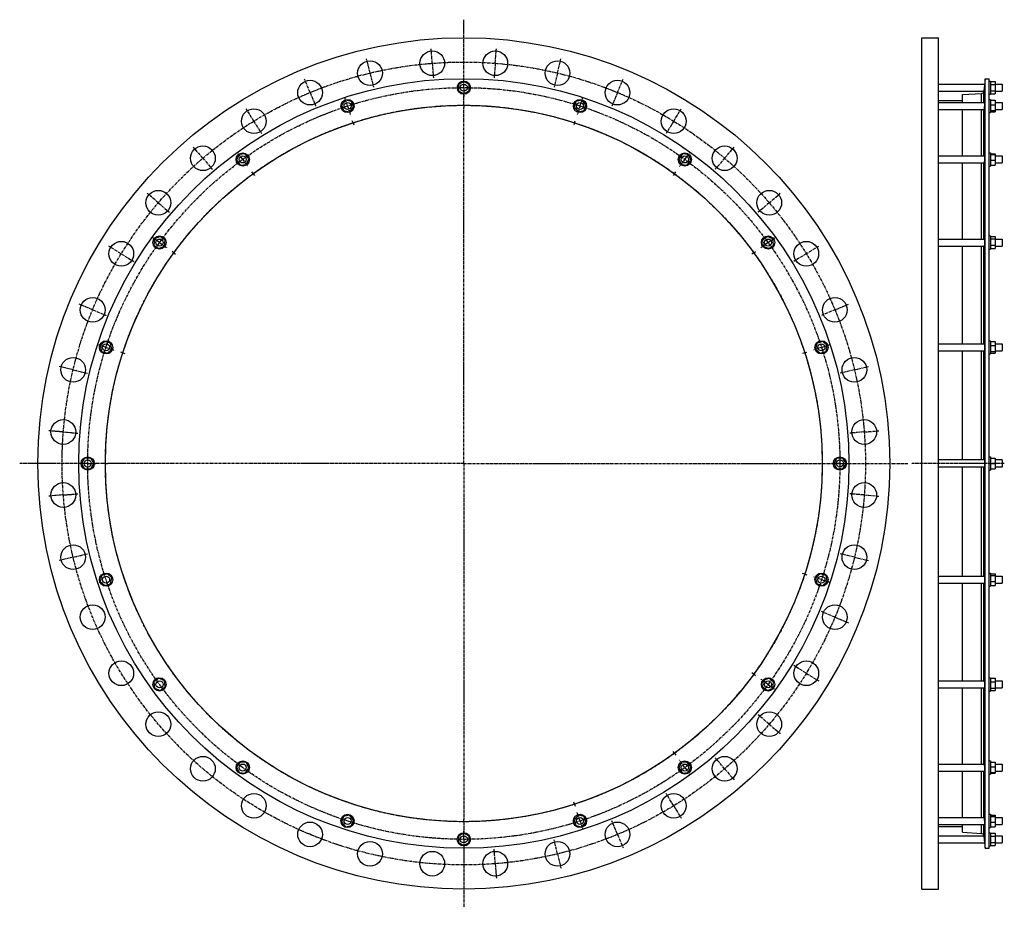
# Model space of a CAD drawing. Header units: millimetres. Extents: x -2008 to 223, y -888 to 1124.
import ezdxf

# ---------------------------------------------------------------- set-up
doc = ezdxf.new("R2010")
doc.units = ezdxf.units.MM
doc.header["$LTSCALE"] = 16.335
doc.linetypes.add('CENTER', pattern=[0.6, 0.375, -0.075, 0.075, -0.075])
doc.layers.get('0').update_dxf_attribs({"linetype": 'CONTINUOUS'})
for name, color, linetype in [('AXES', 7, 'CONTINUOUS'), ('DEFAULT_1', 7, 'CENTER'), ('ROUNDS', 7, 'CONTINUOUS')]:
    doc.layers.add(name, color=color, linetype=linetype)

msp = doc.modelspace()

# ---------------------------------------------------------------- linework, layer by layer
at = {"color": 7, "linetype": 'Continuous'}
for p, q in [((35.8, -847.3), (35.8, 1082.7)), ((35.8, 1082.7), (73.8, 1082.7)), ((73.8, -847.3), (73.8, 1082.7)), ((-1001.7, 983.5), (-1013.7, 976.6)), ((-989.7, 976.6), (-1001.7, 983.5)), ((179.3, -754.6), (179.3, 990)), ((179.3, 990), (188.8, 990)), ((188.8, -754.6), (188.8, 990)), ((188.8, 984.7), (191.8, 984.7)), ((191.8, 984.7), (191.8, 954.7)), ((191.8, 983.5), (201.8, 983.5)), ((201.8, 983.5), (201.8, 955.8)), ((-1013.7, 976.6), (-1013.7, 962.7)), ((-1013.7, 962.7), (-1001.7, 955.8)), ((-1001.7, 955.8), (-989.7, 962.7)), ((-989.7, 962.7), (-989.7, 976.6)), ((191.8, 976.6), (201.8, 976.6)), ((191.8, 962.7), (201.8, 962.7)), ((-1269.3, 941.1), (-1278.5, 930.8)), ((-1255.7, 938.3), (-1269.3, 941.1)), ((-1251.4, 925.1), (-1255.7, 938.3)), ((-747.7, 938.3), (-752, 925.1)), ((-734.1, 941.1), (-747.7, 938.3)), ((-724.9, 930.8), (-734.1, 941.1)), ((73.8, 940.8), (128.3, 940.8)), ((128.3, 936), (128.3, 953.8)), ((188.8, 954.7), (191.8, 954.7)), ((188.8, 943), (191.8, 943)), ((191.8, 955.8), (201.8, 955.8)), ((191.8, 943), (191.8, 913)), ((191.8, 941.1), (201.8, 941.1)), ((201.8, 941.1), (201.8, 914.8)), ((-1278.5, 930.8), (-1274.3, 917.7)), ((-1274.3, 917.7), (-1260.7, 914.8)), ((-1260.7, 914.8), (-1251.4, 925.1)), ((-752, 925.1), (-742.7, 914.8)), ((-742.7, 914.8), (-729.1, 917.7)), ((-729.1, 917.7), (-724.9, 930.8)), ((128.3, 814.9), (128.3, 920)), ((191.8, 930.8), (201.8, 930.8)), ((191.8, 917.7), (201.8, 917.7)), ((191.8, 914.8), (201.8, 914.8)), ((188.8, 913), (191.8, 913)), ((-1510.6, 818.2), (-1516.3, 805.5)), ((-1516.3, 805.5), (-1508.1, 794.3)), ((-1496.9, 819.6), (-1510.6, 818.2)), ((-1488.7, 808.4), (-1496.9, 819.6)), ((-1494.3, 795.7), (-1488.7, 808.4)), ((-506.5, 819.6), (-514.7, 808.4)), ((-514.7, 808.4), (-509, 795.7)), ((-492.8, 818.2), (-506.5, 819.6)), ((-495.3, 794.3), (-487.1, 805.5)), ((-487.1, 805.5), (-492.8, 818.2)), ((188.8, 821.9), (191.8, 821.9)), ((191.8, 821.9), (191.8, 791.9)), ((191.8, 819.6), (201.8, 819.6)), ((191.8, 818.2), (201.8, 818.2)), ((191.8, 805.5), (201.8, 805.5)), ((201.8, 819.6), (201.8, 794.3)), ((-1508.1, 794.3), (-1494.3, 795.7)), ((-509, 795.7), (-495.3, 794.3)), ((128.3, 626.5), (128.3, 798.9)), ((188.8, 791.9), (191.8, 791.9)), ((191.8, 794.3), (201.8, 794.3)), ((-1702.2, 626.6), (-1703.6, 612.8)), ((-1689.5, 632.2), (-1702.2, 626.6)), ((-1678.3, 624.1), (-1689.5, 632.2)), ((-313.9, 632.2), (-325.1, 624.1)), ((-301.2, 626.6), (-313.9, 632.2)), ((-299.8, 612.8), (-301.2, 626.6)), ((188.8, 633.5), (191.8, 633.5)), ((191.8, 633.5), (191.8, 603.5)), ((191.8, 632.2), (201.8, 632.2)), ((191.8, 626.6), (201.8, 626.6)), ((201.8, 632.2), (201.8, 604.7)), ((-1703.6, 612.8), (-1692.4, 604.7)), ((-1692.4, 604.7), (-1679.8, 610.3)), ((-1679.8, 610.3), (-1678.3, 624.1)), ((-325.1, 624.1), (-323.6, 610.3)), ((-323.6, 610.3), (-311, 604.7)), ((-311, 604.7), (-299.8, 612.8)), ((128.3, 388.9), (128.3, 610.5)), ((188.8, 603.5), (191.8, 603.5)), ((191.8, 612.8), (201.8, 612.8)), ((191.8, 604.7), (201.8, 604.7)), ((-1814.9, 394.5), (-1825.2, 385.2)), ((-1825.2, 385.2), (-1822.3, 371.7)), ((-1801.7, 390.2), (-1814.9, 394.5)), ((-1798.8, 376.7), (-1801.7, 390.2)), ((-201.7, 390.2), (-204.6, 376.7)), ((-188.5, 394.5), (-201.7, 390.2)), ((-178.2, 385.2), (-188.5, 394.5)), ((-181.1, 371.7), (-178.2, 385.2)), ((188.8, 395.9), (191.8, 395.9)), ((191.8, 395.9), (191.8, 365.9)), ((191.8, 394.5), (201.8, 394.5)), ((191.8, 385.2), (201.8, 385.2)), ((201.8, 394.5), (201.8, 367.4)), ((-1822.3, 371.7), (-1809.1, 367.4)), ((-1809.1, 367.4), (-1798.8, 376.7)), ((-204.6, 376.7), (-194.3, 367.4)), ((-194.3, 367.4), (-181.1, 371.7)), ((128.3, 125.7), (128.3, 372.9)), ((188.8, 365.9), (191.8, 365.9)), ((191.8, 371.7), (201.8, 371.7)), ((191.8, 367.4), (201.8, 367.4)), ((-1860.6, 129.7), (-1867.6, 117.7)), ((-1867.6, 117.7), (-1860.6, 105.7)), ((-1846.8, 129.7), (-1860.6, 129.7)), ((-1839.8, 117.7), (-1846.8, 129.7)), ((-1846.8, 105.7), (-1839.8, 117.7)), ((-156.6, 129.7), (-163.6, 117.7)), ((-163.6, 117.7), (-156.6, 105.7)), ((-142.8, 129.7), (-156.6, 129.7)), ((-135.8, 117.7), (-142.8, 129.7)), ((-142.8, 105.7), (-135.8, 117.7)), ((188.8, 132.7), (191.8, 132.7)), ((191.8, 132.7), (191.8, 102.7)), ((191.8, 129.7), (201.8, 129.7)), ((191.8, 117.7), (201.8, 117.7)), ((201.8, 129.7), (201.8, 105.7)), ((217.8, 125.7), (201.8, 125.7)), ((-1860.6, 105.7), (-1846.8, 105.7)), ((-156.6, 105.7), (-142.8, 105.7)), ((128.3, -137.6), (128.3, 109.7)), ((188.8, 102.7), (191.8, 102.7)), ((191.8, 105.7), (201.8, 105.7)), ((217.8, 109.7), (201.8, 109.7)), ((-1809.1, -132.1), (-1822.3, -136.3)), ((-1798.8, -141.3), (-1809.1, -132.1)), ((-194.3, -132.1), (-204.6, -141.3)), ((-181.1, -136.3), (-194.3, -132.1)), ((188.8, -130.6), (191.8, -130.6)), ((191.8, -130.6), (191.8, -160.6)), ((191.8, -132.1), (201.8, -132.1)), ((201.8, -132.1), (201.8, -159.2)), ((-1822.3, -136.3), (-1825.2, -149.9)), ((-1825.2, -149.9), (-1814.9, -159.2)), ((-1814.9, -159.2), (-1801.7, -154.9)), ((-1801.7, -154.9), (-1798.8, -141.3)), ((-204.6, -141.3), (-201.7, -154.9)), ((-201.7, -154.9), (-188.5, -159.2)), ((-188.5, -159.2), (-178.2, -149.9)), ((-178.2, -149.9), (-181.1, -136.3)), ((128.3, -375.1), (128.3, -153.6)), ((191.8, -136.3), (201.8, -136.3)), ((191.8, -149.9), (201.8, -149.9)), ((188.8, -160.6), (191.8, -160.6)), ((191.8, -159.2), (201.8, -159.2)), ((-1692.4, -369.3), (-1703.6, -377.5)), ((-1703.6, -377.5), (-1702.2, -391.3)), ((-1679.8, -375), (-1692.4, -369.3)), ((-1678.3, -388.8), (-1679.8, -375)), ((-323.6, -375), (-325.1, -388.8)), ((-311, -369.3), (-323.6, -375)), ((-299.8, -377.5), (-311, -369.3)), ((-301.2, -391.3), (-299.8, -377.5)), ((188.8, -368.1), (191.8, -368.1)), ((191.8, -368.1), (191.8, -398.1)), ((191.8, -369.3), (201.8, -369.3)), ((191.8, -377.5), (201.8, -377.5)), ((201.8, -369.3), (201.8, -396.9)), ((-1702.2, -391.3), (-1689.5, -396.9)), ((-1689.5, -396.9), (-1678.3, -388.8)), ((-325.1, -388.8), (-313.9, -396.9)), ((-313.9, -396.9), (-301.2, -391.3)), ((128.3, -563.6), (128.3, -391.1)), ((188.8, -398.1), (191.8, -398.1)), ((191.8, -391.3), (201.8, -391.3)), ((191.8, -396.9), (201.8, -396.9)), ((188.8, -556.6), (191.8, -556.6)), ((191.8, -556.6), (191.8, -586.6)), ((-1508.1, -559), (-1516.3, -570.2)), ((-1516.3, -570.2), (-1510.6, -582.8)), ((-1494.3, -560.4), (-1508.1, -559)), ((-1496.9, -584.3), (-1488.7, -573.1)), ((-1488.7, -573.1), (-1494.3, -560.4)), ((-509, -560.4), (-514.7, -573.1)), ((-514.7, -573.1), (-506.5, -584.3)), ((-495.3, -559), (-509, -560.4)), ((-487.1, -570.2), (-495.3, -559)), ((-492.8, -582.8), (-487.1, -570.2)), ((128.3, -684.6), (128.3, -579.6)), ((191.8, -559), (201.8, -559)), ((191.8, -570.2), (201.8, -570.2)), ((201.8, -559), (201.8, -584.3)), ((-1510.6, -582.8), (-1496.9, -584.3)), ((-506.5, -584.3), (-492.8, -582.8)), ((188.8, -586.6), (191.8, -586.6)), ((191.8, -582.8), (201.8, -582.8)), ((191.8, -584.3), (201.8, -584.3)), ((-1274.3, -682.3), (-1278.5, -695.5)), ((-1260.7, -679.5), (-1274.3, -682.3)), ((-1251.4, -689.8), (-1260.7, -679.5)), ((-1255.7, -702.9), (-1251.4, -689.8)), ((-742.7, -679.5), (-752, -689.8)), ((-752, -689.8), (-747.7, -702.9)), ((-729.1, -682.3), (-742.7, -679.5)), ((-724.9, -695.5), (-729.1, -682.3)), ((188.8, -677.6), (191.8, -677.6)), ((191.8, -677.6), (191.8, -707.6)), ((191.8, -679.5), (201.8, -679.5)), ((191.8, -682.3), (201.8, -682.3)), ((201.8, -679.5), (201.8, -705.8)), ((-1278.5, -695.5), (-1269.3, -705.8)), ((-1269.3, -705.8), (-1255.7, -702.9)), ((-747.7, -702.9), (-734.1, -705.8)), ((-734.1, -705.8), (-724.9, -695.5)), ((73.8, -705.4), (128.3, -705.4)), ((128.3, -718.4), (128.3, -700.6)), ((188.8, -707.6), (191.8, -707.6)), ((191.8, -695.5), (201.8, -695.5)), ((191.8, -705.8), (201.8, -705.8)), ((-1001.7, -720.5), (-1013.7, -727.4)), ((-1013.7, -727.4), (-1013.7, -741.3)), ((-989.7, -727.4), (-1001.7, -720.5)), ((-989.7, -741.3), (-989.7, -727.4)), ((188.8, -719.3), (191.8, -719.3)), ((191.8, -719.3), (191.8, -749.3)), ((191.8, -720.5), (201.8, -720.5)), ((191.8, -727.4), (201.8, -727.4)), ((201.8, -720.5), (201.8, -748.2)), ((-1013.7, -741.3), (-1001.7, -748.2)), ((-1001.7, -748.2), (-989.7, -741.3)), ((179.3, -754.6), (188.8, -754.6)), ((188.8, -749.3), (191.8, -749.3)), ((191.8, -741.3), (201.8, -741.3)), ((191.8, -748.2), (201.8, -748.2)), ((35.8, -847.3), (73.8, -847.3))]:
    msp.add_line(p, q, dxfattribs=at)
for centre, radius in [((-1001.7, 117.7), 965), ((-1001.7, 117.7), 872.3), ((-1001.7, 969.7), 15), ((-1265, 928), 15), ((-738.4, 928), 15), ((-1001.7, 117.7), 812), ((-1502.5, 806.9), 15), ((-500.9, 806.9), 15), ((-1691, 618.5), 15), ((-312.4, 618.5), 15), ((-1812, 380.9), 15), ((-191.4, 380.9), 15), ((-1853.7, 117.7), 15), ((-149.7, 117.7), 15), ((-1812, -145.6), 15), ((-191.4, -145.6), 15), ((-1691, -383.1), 15), ((-312.4, -383.1), 15), ((-1502.5, -571.6), 15), ((-500.9, -571.6), 15), ((-1265, -692.6), 15), ((-738.4, -692.6), 15), ((-1001.7, -734.3), 15)]:
    msp.add_circle(centre, radius, dxfattribs=at)
at = {"layer": 'AXES', "color": 7, "linetype": 'CENTER'}
for p, q in [((-1001.7, 982.7), (-1001.7, 1123.7)), ((-1073.1, 1024.9), (-1075.7, 1057.8)), ((-930.3, 1024.9), (-927.7, 1057.8)), ((-1214.1, 1002.5), (-1221.8, 1034.6)), ((-789.3, 1002.5), (-781.6, 1034.6)), ((-1073.1, 1024.9), (-1070.5, 992)), ((-930.3, 1024.9), (-932.9, 992)), ((-1349.9, 958.4), (-1362.6, 988.9)), ((-1214.1, 1002.5), (-1206.4, 970.4)), ((-1001.7, 969.7), (-1001.7, 982.7)), ((-789.3, 1002.5), (-797, 970.4)), ((-653.5, 958.4), (-640.8, 988.9)), ((-1001.7, 969.7), (-1001.7, 956.7)), ((-1349.9, 958.4), (-1337.3, 927.9)), ((-1265, 928), (-1269, 940.3)), ((-1001.7, 934.7), (-1001.7, 956.7)), ((-738.4, 928), (-734.4, 940.3)), ((-653.5, 958.4), (-666.1, 927.9)), ((-1477.2, 893.6), (-1494.4, 921.7)), ((-1265, 928), (-1261, 915.6)), ((-1001.7, 929.7), (-1001.7, 934.7)), ((-1001.7, 929.7), (-1001.7, 924.7)), ((-1001.7, 117.7), (-1001.7, 924.7)), ((-738.4, 928), (-742.4, 915.6)), ((-526.2, 893.6), (-509, 921.7)), ((-1477.2, 893.6), (-1459.9, 865.4)), ((-1252.6, 889.9), (-1254.2, 894.7)), ((-750.8, 889.9), (-749.2, 894.7)), ((-526.2, 893.6), (-543.5, 865.4)), ((-1252.6, 889.9), (-1251.1, 885.2)), ((-750.8, 889.9), (-752.3, 885.2)), ((-1592.7, 809.6), (-1614.1, 834.7)), ((-410.7, 809.6), (-389.3, 834.7)), ((-1592.7, 809.6), (-1571.3, 784.5)), ((-1502.5, 806.9), (-1510.1, 817.5)), ((-1502.5, 806.9), (-1494.9, 796.4)), ((-500.9, 806.9), (-508.5, 796.4)), ((-500.9, 806.9), (-493.3, 817.5)), ((-410.7, 809.6), (-432.1, 784.5)), ((-1479, 774.6), (-1481.9, 778.6)), ((-1479, 774.6), (-1476, 770.5)), ((-524.4, 774.6), (-527.4, 770.5)), ((-524.4, 774.6), (-521.5, 778.6)), ((-1693.7, 708.7), (-1718.8, 730.1)), ((-309.7, 708.7), (-284.6, 730.1)), ((-1693.7, 708.7), (-1668.6, 687.2)), ((-309.7, 708.7), (-334.8, 687.2)), ((-1691, 618.5), (-1701.5, 626.1)), ((-312.4, 618.5), (-301.9, 626.1)), ((-1777.6, 593.1), (-1805.7, 610.4)), ((-1691, 618.5), (-1680.5, 610.8)), ((-312.4, 618.5), (-322.9, 610.8)), ((-225.8, 593.1), (-197.7, 610.4)), ((-1777.6, 593.1), (-1749.5, 575.9)), ((-1658.6, 594.9), (-1662.7, 597.9)), ((-1658.6, 594.9), (-1654.6, 592)), ((-344.8, 594.9), (-348.8, 592)), ((-344.8, 594.9), (-340.7, 597.9)), ((-225.8, 593.1), (-253.9, 575.9)), ((-1842.4, 465.9), (-1872.9, 478.5)), ((-161, 465.9), (-130.5, 478.5)), ((-1842.4, 465.9), (-1811.9, 453.3)), ((-161, 465.9), (-191.5, 453.3)), ((-1812, 380.9), (-1824.4, 385)), ((-1812, 380.9), (-1799.6, 376.9)), ((-191.4, 380.9), (-203.8, 376.9)), ((-191.4, 380.9), (-179, 385)), ((-1774, 368.6), (-1778.7, 370.1)), ((-1774, 368.6), (-1769.2, 367)), ((-229.4, 368.6), (-234.2, 367)), ((-229.4, 368.6), (-224.7, 370.1)), ((-1886.6, 330.1), (-1918.6, 337.8)), ((-116.8, 330.1), (-84.8, 337.8)), ((-1886.6, 330.1), (-1854.5, 322.4)), ((-116.8, 330.1), (-148.9, 322.4)), ((-1908.9, 189.1), (-1941.8, 191.7)), ((-1908.9, 189.1), (-1876, 186.5)), ((-94.5, 189.1), (-127.4, 186.5)), ((-94.5, 189.1), (-61.6, 191.7)), ((-1866.7, 117.7), (-2007.7, 117.7)), ((-1853.7, 117.7), (-1866.7, 117.7)), ((-1853.7, 117.7), (-1840.7, 117.7)), ((-1818.7, 117.7), (-1840.7, 117.7)), ((-1813.7, 117.7), (-1818.7, 117.7)), ((-1813.7, 117.7), (-1808.7, 117.7)), ((-1001.7, 117.7), (-1808.7, 117.7)), ((-1001.7, 117.7), (-1001.7, -689.3)), ((-1001.7, 117.7), (4.4, 117.7)), ((222.8, 117.7), (13.6, 117.7)), ((-1908.9, 46.3), (-1941.8, 43.7)), ((-1908.9, 46.3), (-1876, 48.9)), ((-94.5, 46.3), (-127.4, 48.9)), ((-94.5, 46.3), (-61.6, 43.7)), ((-1886.6, -94.8), (-1854.5, -87.1)), ((-116.8, -94.8), (-148.9, -87.1)), ((-1886.6, -94.8), (-1918.6, -102.5)), ((-116.8, -94.8), (-84.8, -102.5)), ((-229.4, -133.3), (-234.2, -131.7)), ((-229.4, -133.3), (-224.7, -134.8)), ((-191.4, -145.6), (-203.8, -141.6)), ((-191.4, -145.6), (-179, -149.6)), ((-161, -230.6), (-191.5, -217.9)), ((-161, -230.6), (-130.5, -243.2)), ((-344.8, -359.6), (-348.8, -356.7)), ((-225.8, -357.8), (-253.9, -340.6)), ((-344.8, -359.6), (-340.7, -362.6)), ((-312.4, -383.1), (-322.9, -375.5)), ((-225.8, -357.8), (-197.7, -375.1)), ((-312.4, -383.1), (-301.9, -390.8)), ((-309.7, -473.3), (-334.8, -451.9)), ((-309.7, -473.3), (-284.6, -494.8)), ((-524.4, -539.3), (-527.4, -535.2)), ((-524.4, -539.3), (-521.5, -543.3)), ((-410.7, -574.3), (-432.1, -549.2)), ((-500.9, -571.6), (-508.5, -561.1)), ((-500.9, -571.6), (-493.3, -582.1)), ((-410.7, -574.3), (-389.3, -599.4)), ((-526.2, -658.2), (-543.5, -630.1)), ((-750.8, -654.6), (-752.3, -649.8)), ((-750.8, -654.6), (-749.2, -659.3)), ((-526.2, -658.2), (-509, -686.4)), ((-1001.7, -694.3), (-1001.7, -689.3)), ((-738.4, -692.6), (-742.4, -680.3)), ((-1001.7, -694.3), (-1001.7, -721.3)), ((-738.4, -692.6), (-734.4, -705)), ((-653.5, -723.1), (-666.1, -692.6)), ((-1001.7, -734.3), (-1001.7, -721.3)), ((-1001.7, -734.3), (-1001.7, -888.4)), ((-789.3, -767.2), (-797, -735.1)), ((-653.5, -723.1), (-640.8, -753.6)), ((-930.3, -789.5), (-932.9, -756.6)), ((-789.3, -767.2), (-781.6, -799.3)), ((-930.3, -789.5), (-927.7, -822.4))]:
    msp.add_line(p, q, dxfattribs=at)
at = {"layer": 'AXES', "color": 7, "linetype": 'Continuous'}
for p, q in [((179.3, 990), (177.4, 968.3)), ((73.8, 977.7), (178.2, 977.7)), ((73.8, 961.7), (176.7, 961.7)), ((177.5, 969.7), (176.8, 962.1)), ((201.8, 977.7), (217.8, 977.7)), ((201.8, 961.7), (217.8, 961.7)), ((217.8, 977.7), (217.8, 961.7)), ((73.8, 936), (178.2, 936)), ((73.8, 920), (176.8, 920)), ((176.8, 920), (176.8, 920)), ((201.8, 936), (217.8, 936)), ((201.8, 920), (217.8, 920)), ((217.8, 936), (217.8, 920)), ((73.8, 814.9), (178.1, 814.9)), ((201.8, 814.9), (217.8, 814.9)), ((217.8, 814.9), (217.8, 798.9)), ((73.8, 798.9), (176.9, 798.9)), ((201.8, 798.9), (217.8, 798.9)), ((73.8, 626.5), (177.9, 626.5)), ((201.8, 626.5), (217.8, 626.5)), ((217.8, 626.5), (217.8, 610.5)), ((73.8, 610.5), (177.1, 610.5)), ((201.8, 610.5), (217.8, 610.5)), ((73.8, 388.9), (177.7, 388.9)), ((201.8, 388.9), (217.8, 388.9)), ((217.8, 388.9), (217.8, 372.9)), ((73.8, 372.9), (177.3, 372.9)), ((201.8, 372.9), (217.8, 372.9)), ((177.5, 125.7), (73.8, 125.7)), ((217.8, 125.7), (217.8, 109.7)), ((177.5, 109.7), (73.8, 109.7)), ((73.8, -137.6), (177.3, -137.6)), ((73.8, -153.6), (177.7, -153.6)), ((201.8, -137.6), (217.8, -137.6)), ((201.8, -153.6), (217.8, -153.6)), ((217.8, -137.6), (217.8, -153.6)), ((73.8, -375.1), (177.1, -375.1)), ((201.8, -375.1), (217.8, -375.1)), ((217.8, -375.1), (217.8, -391.1)), ((73.8, -391.1), (177.9, -391.1)), ((201.8, -391.1), (217.8, -391.1)), ((73.8, -563.6), (176.9, -563.6)), ((73.8, -579.6), (178.1, -579.6)), ((201.8, -563.6), (217.8, -563.6)), ((201.8, -579.6), (217.8, -579.6)), ((217.8, -563.6), (217.8, -579.6)), ((73.8, -684.6), (176.8, -684.6)), ((176.8, -684.6), (176.8, -684.6)), ((201.8, -684.6), (217.8, -684.6)), ((217.8, -684.6), (217.8, -700.6)), ((73.8, -700.6), (178.2, -700.6)), ((201.8, -700.6), (217.8, -700.6)), ((73.8, -726.3), (176.7, -726.3)), ((176.8, -726.8), (177.5, -735)), ((177.5, -734.3), (178.2, -742.3)), ((201.8, -726.3), (217.8, -726.3)), ((217.8, -726.3), (217.8, -742.3)), ((73.8, -742.3), (178.2, -742.3)), ((178.2, -742.3), (179.3, -754.6)), ((201.8, -742.3), (217.8, -742.3))]:
    msp.add_line(p, q, dxfattribs=at)
at = {"layer": 'AXES', "color": 9, "linetype": 'Continuous'}
for p, q in [((176.8, 936), (176.8, 962.1)), ((176.8, 814.9), (176.8, 920)), ((176.8, 626.5), (176.8, 798.9)), ((176.8, 388.9), (176.8, 610.5)), ((176.8, 125.7), (176.8, 372.9)), ((176.8, -137.6), (176.8, 109.7)), ((176.8, -375.1), (176.8, -153.6)), ((176.8, -563.6), (176.8, -391.1)), ((176.8, -684.6), (176.8, -579.6)), ((176.8, -726.8), (176.8, -700.6))]:
    msp.add_line(p, q, dxfattribs=at)
at = {"layer": 'AXES', "color": 7, "linetype": 'Continuous'}
for points in [[(177.2, 967.1), (177.2, 966.5), (177.1, 965.9)], [(177, -728.9), (177.1, -730), (177.1, -730.5)], [(177.7, -737.1), (177.8, -738.3), (177.9, -738.9), (177.9, -739.5)]]:
    msp.add_lwpolyline(points, dxfattribs=at)
for centre, radius in [((-1073.1, 1024.9), 28), ((-930.3, 1024.9), 28), ((-1214.1, 1002.5), 28), ((-789.3, 1002.5), 28), ((-1349.9, 958.4), 28), ((-653.5, 958.4), 28), ((-1001.7, 969.7), 8), ((-1477.2, 893.6), 28), ((-1265, 928), 8), ((-738.4, 928), 8), ((-526.2, 893.6), 28), ((-1592.7, 809.6), 28), ((-410.7, 809.6), 28), ((-1502.5, 806.9), 8), ((-500.9, 806.9), 8), ((-1693.7, 708.7), 28), ((-309.7, 708.7), 28), ((-1691, 618.5), 8), ((-312.4, 618.5), 8), ((-1777.6, 593.1), 28), ((-225.8, 593.1), 28), ((-1842.4, 465.9), 28), ((-161, 465.9), 28), ((-1812, 380.9), 8), ((-191.4, 380.9), 8), ((-1886.6, 330.1), 28), ((-116.8, 330.1), 28), ((-1908.9, 189.1), 28), ((-94.5, 189.1), 28), ((-1853.7, 117.7), 8), ((-149.7, 117.7), 8), ((-1908.9, 46.3), 28), ((-94.5, 46.3), 28), ((-1886.6, -94.8), 28), ((-116.8, -94.8), 28), ((-1812, -145.6), 8), ((-191.4, -145.6), 8), ((-1842.4, -230.6), 28), ((-161, -230.6), 28), ((-1777.6, -357.8), 28), ((-225.8, -357.8), 28), ((-1691, -383.1), 8), ((-312.4, -383.1), 8), ((-1693.7, -473.3), 28), ((-309.7, -473.3), 28), ((-1592.7, -574.3), 28), ((-410.7, -574.3), 28), ((-1502.5, -571.6), 8), ((-500.9, -571.6), 8), ((-1477.2, -658.2), 28), ((-526.2, -658.2), 28), ((-1265, -692.6), 8), ((-738.4, -692.6), 8), ((-1349.9, -723.1), 28), ((-653.5, -723.1), 28), ((-1001.7, -734.3), 8), ((-1214.1, -767.2), 28), ((-789.3, -767.2), 28), ((-1073.1, -789.5), 28), ((-930.3, -789.5), 28)]:
    msp.add_circle(centre, radius, dxfattribs=at)
at = {"layer": 'AXES', "color": 7, "linetype": 'CENTER'}
for radius in [910, 852, 812]:
    msp.add_circle((-1001.7, 117.7), radius, dxfattribs=at)
at = {"layer": 'AXES', "color": 7, "linetype": 'Continuous'}
for centre, radius, start, end in [((170.5, 962.7), 6.36, 273.4574, 350.7844), ((170.6, 962.7), 6.23, 350.6967, 354.809), ((170.5, -727.4), 6.36, 9.2156, 86.5426), ((170.6, -727.3), 6.24, 5.1929, 9.3014)]:
    msp.add_arc(centre, radius, start, end, dxfattribs=at)
for points, knots in [([(177.5, 925.5), (177.4, 925.1), (177.4, 924.4), (177.3, 923.3), (177.2, 922.5), (177.1, 921.9), (177.1, 921.6), (177, 921.2), (177, 920.9), (176.9, 920.6), (176.9, 920.4), (176.9, 920.3), (176.9, 920.2), (176.8, 920.1), (176.8, 920), (176.8, 920), (176.8, 920), (176.8, 920), (176.8, 920)], [0, 0, 0, 0, 0.205444, 0.395557, 0.565847, 0.642274, 0.712268, 0.77541, 0.831321, 0.879665, 0.920151, 0.952541, 0.965642, 0.976659, 0.985581, 0.992412, 0.997179, 1, 1, 1, 1]), ([(178.2, 936), (178.2, 936), (178.2, 935.9), (178.2, 935.9), (178.2, 935.8), (178.2, 935.7), (178.2, 935.6), (178.2, 935.5), (178.2, 935.3), (178.2, 935), (178.2, 934.6), (178.1, 934), (178.1, 933.4), (178.1, 932.6), (178, 931.8), (177.9, 931), (177.9, 930.1), (177.8, 928.9), (177.7, 927.3), (177.5, 926.1), (177.5, 925.5)], [0, 0, 0, 0, 0.001738, 0.005808, 0.012442, 0.021663, 0.033452, 0.047776, 0.064587, 0.08383, 0.129335, 0.183656, 0.24603, 0.315582, 0.391336, 0.472235, 0.557153, 0.644914, 0.824104, 1, 1, 1, 1]), ([(178.1, 814.9), (178.1, 814.9), (178.1, 814.9), (178.1, 814.9), (178.1, 814.9), (178.1, 814.8), (178.2, 814.6), (178.2, 814.5), (178.2, 814.2), (178.2, 813.7), (178.2, 813.1), (178.2, 812.3), (178.2, 811.5), (178.1, 810.5), (178.1, 809.5), (178, 808.1), (177.9, 806.3), (177.7, 804.2), (177.6, 802.9), (177.5, 802.2)], [0, 0, 0, 0, 0.002617, 0.004718, 0.007471, 0.015041, 0.025427, 0.038624, 0.054591, 0.094561, 0.144634, 0.203879, 0.271178, 0.345253, 0.424697, 0.508004, 0.679873, 0.848025, 1, 1, 1, 1]), ([(177.5, 802.2), (177.5, 802), (177.4, 801.5), (177.3, 800.9), (177.2, 800.3), (177.2, 799.9), (177.1, 799.5), (177.1, 799.3), (177, 799.2), (177, 799.1), (177, 799), (176.9, 799), (176.9, 799), (176.9, 798.9), (176.9, 798.9)], [0, 0, 0, 0, 0.217238, 0.412332, 0.582629, 0.725817, 0.839978, 0.885707, 0.923688, 0.953857, 0.976251, 0.984616, 0.991204, 1, 1, 1, 1]), ([(177.9, 626.5), (177.9, 626.5), (177.9, 626.5), (178, 626.4), (178, 626.4), (178, 626.4), (178, 626.3), (178, 626.2), (178.1, 626.1), (178.1, 625.8), (178.1, 625.6), (178.1, 625.3), (178.2, 624.8), (178.2, 624.1), (178.2, 623.1), (178.2, 622.1), (178.2, 620.9), (178.1, 619.7), (178, 618), (177.9, 616.1), (177.8, 614.2), (177.6, 612.8), (177.5, 612.3), (177.5, 612)], [0, 0, 0, 0, 0.001597, 0.003556, 0.006115, 0.00938, 0.0134, 0.018196, 0.030148, 0.045239, 0.063415, 0.084583, 0.108626, 0.16476, 0.230474, 0.304161, 0.384004, 0.468027, 0.554153, 0.724244, 0.877764, 0.943603, 1, 1, 1, 1]), ([(177.5, 612), (177.5, 611.9), (177.4, 611.6), (177.4, 611.3), (177.3, 611.1), (177.3, 610.9), (177.2, 610.7), (177.2, 610.6), (177.1, 610.5), (177.1, 610.5), (177.1, 610.5), (177.1, 610.5)], [0, 0, 0, 0, 0.21913, 0.412564, 0.579216, 0.718231, 0.829039, 0.911543, 0.942457, 0.966893, 1, 1, 1, 1]), ([(177.7, 388.9), (177.7, 388.9), (177.7, 388.9), (177.8, 388.9), (177.8, 388.9), (177.8, 388.8), (177.9, 388.7), (177.9, 388.6), (177.9, 388.4), (178, 388.2), (178, 387.8), (178.1, 387.5), (178.1, 386.8), (178.2, 386), (178.2, 384.8), (178.2, 383.5), (178.2, 382.2), (178.2, 380.8), (178.1, 379.4), (178, 378.1), (178, 376.8), (177.9, 375.7), (177.7, 374.7), (177.6, 374), (177.6, 373.6), (177.5, 373.4), (177.5, 373.3)], [0, 0, 0, 0, 0.001964, 0.00435, 0.007425, 0.011314, 0.016072, 0.021727, 0.035753, 0.053382, 0.074523, 0.099042, 0.126765, 0.190984, 0.265247, 0.347264, 0.434484, 0.52418, 0.613552, 0.699819, 0.780315, 0.852576, 0.91442, 0.96402, 0.983777, 1, 1, 1, 1]), ([(177.5, 373.3), (177.5, 373.3), (177.4, 373.2), (177.4, 373.1), (177.3, 373), (177.3, 373), (177.3, 372.9), (177.3, 372.9)], [0, 0, 0, 0, 0.384546, 0.673218, 0.783035, 0.871711, 1, 1, 1, 1]), ([(177.5, 125.7), (177.5, 125.7), (177.5, 125.7), (177.6, 125.6), (177.6, 125.6), (177.6, 125.5), (177.7, 125.4), (177.7, 125.3), (177.8, 125), (177.8, 124.7), (177.9, 124.3), (177.9, 123.8), (178, 123.1), (178.1, 122.1), (178.2, 120.7), (178.2, 119.2), (178.2, 117.7), (178.2, 116.1), (178.2, 114.6), (178.1, 113.3), (178, 112.2), (177.9, 111.5), (177.9, 111), (177.8, 110.6), (177.8, 110.3), (177.7, 110.1), (177.7, 109.9), (177.6, 109.8), (177.6, 109.8), (177.6, 109.7), (177.5, 109.7), (177.5, 109.7), (177.5, 109.7)], [0, 0, 0, 0, 0.002255, 0.005059, 0.008717, 0.013365, 0.019062, 0.025831, 0.042598, 0.063612, 0.088726, 0.117731, 0.15037, 0.225321, 0.310792, 0.403537, 0.5, 0.596463, 0.689208, 0.774679, 0.849631, 0.882269, 0.911274, 0.936388, 0.957403, 0.974169, 0.980938, 0.986635, 0.991283, 0.994941, 0.997745, 1, 1, 1, 1]), ([(177.3, -137.6), (177.3, -137.6), (177.3, -137.6), (177.3, -137.7), (177.4, -137.7), (177.4, -137.9), (177.5, -138), (177.5, -138)], [0, 0, 0, 0, 0.128289, 0.216965, 0.326782, 0.615454, 1, 1, 1, 1]), ([(177.5, -138), (177.5, -138.1), (177.6, -138.3), (177.6, -138.7), (177.7, -139.4), (177.9, -140.4), (178, -141.5), (178, -142.7), (178.1, -144.1), (178.2, -145.5), (178.2, -146.9), (178.2, -148.2), (178.2, -149.5), (178.2, -150.6), (178.1, -151.5), (178.1, -152.1), (178, -152.5), (178, -152.8), (177.9, -153.1), (177.9, -153.3), (177.9, -153.4), (177.8, -153.5), (177.8, -153.5), (177.8, -153.6), (177.7, -153.6), (177.7, -153.6), (177.7, -153.6)], [0, 0, 0, 0, 0.016223, 0.03598, 0.08558, 0.147424, 0.219686, 0.300181, 0.386448, 0.47582, 0.565517, 0.652736, 0.734753, 0.809016, 0.873235, 0.900958, 0.925477, 0.946618, 0.964247, 0.978273, 0.983928, 0.988686, 0.992575, 0.99565, 0.998036, 1, 1, 1, 1]), ([(177.1, -375.1), (177.1, -375.1), (177.1, -375.1), (177.1, -375.2), (177.2, -375.3), (177.2, -375.4), (177.3, -375.5), (177.3, -375.8), (177.4, -376), (177.4, -376.3), (177.5, -376.5), (177.5, -376.7)], [0, 0, 0, 0, 0.033107, 0.057543, 0.088457, 0.170961, 0.281769, 0.420784, 0.587436, 0.78087, 1, 1, 1, 1]), ([(177.5, -376.7), (177.5, -376.9), (177.6, -377.5), (177.8, -378.8), (177.9, -380.7), (178, -382.7), (178.1, -384.4), (178.2, -385.6), (178.2, -386.7), (178.2, -387.8), (178.2, -388.7), (178.2, -389.4), (178.1, -389.9), (178.1, -390.2), (178.1, -390.5), (178.1, -390.7), (178, -390.9), (178, -391), (178, -391), (178, -391.1), (178, -391.1), (177.9, -391.1), (177.9, -391.1), (177.9, -391.1)], [0, 0, 0, 0, 0.056397, 0.122236, 0.275756, 0.445847, 0.531973, 0.615996, 0.695839, 0.769526, 0.83524, 0.891374, 0.915417, 0.936585, 0.954761, 0.969852, 0.981804, 0.9866, 0.99062, 0.993885, 0.996444, 0.998403, 1, 1, 1, 1]), ([(176.9, -563.6), (176.9, -563.6), (176.9, -563.6), (176.9, -563.7), (177, -563.7), (177, -563.8), (177, -563.8), (177.1, -564), (177.1, -564.2), (177.2, -564.5), (177.2, -565), (177.3, -565.6), (177.4, -566.2), (177.5, -566.7), (177.5, -566.9)], [0, 0, 0, 0, 0.008796, 0.015384, 0.023749, 0.046143, 0.076312, 0.114293, 0.160022, 0.274183, 0.417371, 0.587668, 0.782762, 1, 1, 1, 1]), ([(177.5, -566.9), (177.6, -567.6), (177.7, -568.9), (177.9, -571), (178, -572.8), (178.1, -574.2), (178.1, -575.2), (178.2, -576.2), (178.2, -577), (178.2, -577.8), (178.2, -578.4), (178.2, -578.8), (178.2, -579.1), (178.2, -579.3), (178.1, -579.4), (178.1, -579.5), (178.1, -579.6), (178.1, -579.6), (178.1, -579.6), (178.1, -579.6)], [0, 0, 0, 0, 0.151975, 0.320127, 0.491997, 0.575303, 0.654747, 0.728822, 0.796121, 0.855366, 0.905439, 0.94541, 0.961376, 0.974573, 0.984959, 0.992529, 0.995282, 0.997383, 1, 1, 1, 1]), ([(176.8, -684.6), (176.8, -684.6), (176.8, -684.7), (176.8, -684.7), (176.8, -684.7), (176.8, -684.8), (176.9, -684.8), (176.9, -684.9), (176.9, -685.1), (176.9, -685.3), (177, -685.6), (177, -685.9), (177.1, -686.2), (177.1, -686.6), (177.2, -687.2), (177.3, -688), (177.4, -689.1), (177.4, -689.8), (177.5, -690.2)], [0, 0, 0, 0, 0.002821, 0.007588, 0.014419, 0.023341, 0.034358, 0.047459, 0.079849, 0.120335, 0.168679, 0.22459, 0.287732, 0.357726, 0.434153, 0.604442, 0.794556, 1, 1, 1, 1]), ([(177.5, -690.2), (177.5, -690.8), (177.7, -692), (177.8, -693.6), (177.9, -694.8), (177.9, -695.7), (178, -696.5), (178.1, -697.3), (178.1, -698), (178.1, -698.7), (178.2, -699.3), (178.2, -699.7), (178.2, -700), (178.2, -700.1), (178.2, -700.3), (178.2, -700.4), (178.2, -700.5), (178.2, -700.6), (178.2, -700.6), (178.2, -700.6), (178.2, -700.6)], [0, 0, 0, 0, 0.175896, 0.355086, 0.442847, 0.527765, 0.608664, 0.684418, 0.75397, 0.816344, 0.870665, 0.91617, 0.935413, 0.952224, 0.966548, 0.978337, 0.987558, 0.994192, 0.998262, 1, 1, 1, 1])]:
    msp.add_open_spline(points, degree=3, knots=knots, dxfattribs=at)
at = {"layer": 'DEFAULT_1', "color": 7, "linetype": 'CENTER'}
for p, q in [((-1001.7, 969.7), (-1001.7, 989.7)), ((-1001.7, 969.7), (-1001.7, 949.7)), ((-1265, 928), (-1271.2, 947)), ((-738.4, 928), (-732.2, 947)), ((-1265, 928), (-1258.8, 908.9)), ((-738.4, 928), (-744.6, 908.9)), ((-1502.5, 806.9), (-1514.2, 823.1)), ((-1502.5, 806.9), (-1490.7, 790.8)), ((-500.9, 806.9), (-512.7, 790.8)), ((-500.9, 806.9), (-489.1, 823.1)), ((-1691, 618.5), (-1707.2, 630.2)), ((-312.4, 618.5), (-296.2, 630.2)), ((-1691, 618.5), (-1674.8, 606.7)), ((-312.4, 618.5), (-328.6, 606.7)), ((-1812, 380.9), (-1831, 387.1)), ((-1812, 380.9), (-1793, 374.8)), ((-191.4, 380.9), (-210.4, 374.8)), ((-191.4, 380.9), (-172.4, 387.1)), ((-1853.7, 117.7), (-1873.7, 117.7)), ((-1853.7, 117.7), (-1833.7, 117.7)), ((-149.7, 117.7), (-169.7, 117.7)), ((-149.7, 117.7), (-129.7, 117.7)), ((-191.4, -145.6), (-210.4, -139.4)), ((-191.4, -145.6), (-172.4, -151.8)), ((-312.4, -383.1), (-328.6, -371.4)), ((-312.4, -383.1), (-296.2, -394.9)), ((-500.9, -571.6), (-512.7, -555.4)), ((-500.9, -571.6), (-489.1, -587.8)), ((-738.4, -692.6), (-744.6, -673.6)), ((-738.4, -692.6), (-732.2, -711.7)), ((-1001.7, -734.3), (-1001.7, -714.3)), ((-1001.7, -734.3), (-1001.7, -754.3))]:
    msp.add_line(p, q, dxfattribs=at)
msp.add_circle((-1001.7, 117.7), 852, dxfattribs=at)
at = {"layer": 'ROUNDS', "color": 7, "linetype": 'Continuous'}
for p, q in [((128.3, 953.8), (170.8, 956.3)), ((128.3, -718.4), (170.8, -721))]:
    msp.add_line(p, q, dxfattribs=at)
at = {"layer": 'ROUNDS', "color": 9, "linetype": 'Continuous'}
for p, q in [((170.8, 936), (170.8, 956.3)), ((170.8, 814.9), (170.8, 920)), ((170.8, 626.5), (170.8, 798.9)), ((170.8, 388.9), (170.8, 610.5)), ((170.8, 125.7), (170.8, 372.9)), ((170.8, -137.6), (170.8, 109.7)), ((170.8, -375.1), (170.8, -153.6)), ((170.8, -563.6), (170.8, -391.1)), ((170.8, -684.6), (170.8, -579.6)), ((170.8, -721), (170.8, -700.6))]:
    msp.add_line(p, q, dxfattribs=at)

doc.saveas('drawing.dxf')
